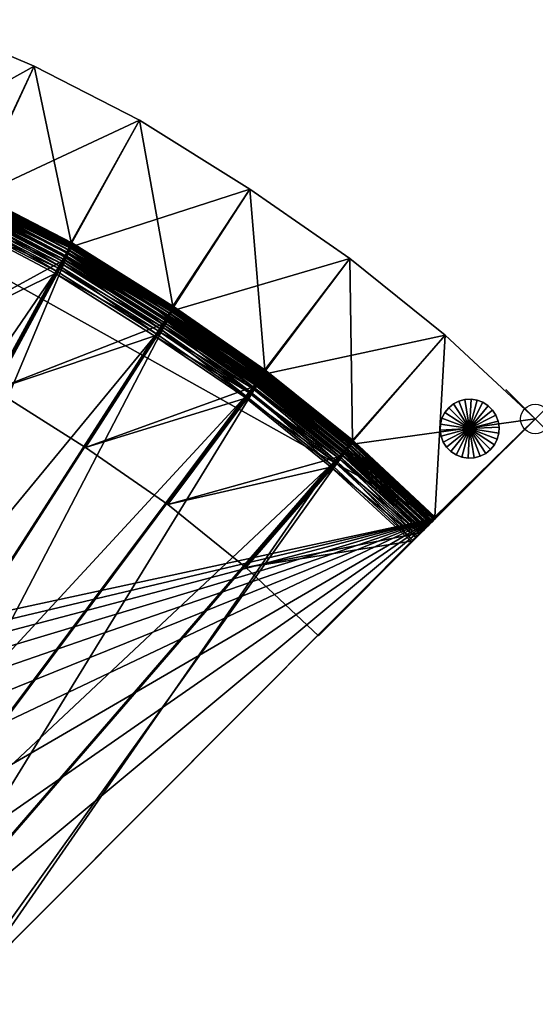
# Model space of a CAD drawing. Header units: inches. Extents: x 0 to 40.5, y -37 to 0.
# Tile 3 of 3: x 23.1 to 40.5, y -37 to -3.6. Entities that reach past the tile are written whole.
import ezdxf

# ---------------------------------------------------------------- set-up
doc = ezdxf.new("R2010")
doc.units = ezdxf.units.IN
doc.header["$MEASUREMENT"] = 0
doc.header["$PDMODE"] = 35
doc.header["$PDSIZE"] = 1
for name, color, linetype in [('A-FURN-3-NODE', 7, 'Continuous'), ('A-FURN-3-ST', 151, 'Continuous'), ('A-FURN-3-ST-BK', 151, 'Continuous'), ('A-FURN-3-ST-LG', 252, 'Continuous')]:
    doc.layers.add(name, color=color, linetype=linetype)

msp = doc.modelspace()

# ---------------------------------------------------------------- linework, layer by layer
at = {"layer": 'A-FURN-3-NODE'}
msp.add_point((40.532, -17.152), dxfattribs=at)

# ---------------------------------------------------------------- meshes
at = {"layer": 'A-FURN-3-ST'}
mesh = msp.add_polyface(dxfattribs=at)
corners = [(21.606, -9.57, 1.501), (11.946, -30.682, 1.501), (10.1, -29.876, 1.501), (18.225, -8.131, 1.501), (8.2, -29.21, 1.501), (14.756, -6.98, 1.501), (6.252, -28.686, 1.501), (11.234, -6.054, 1.501), (4.265, -28.307, 1.501), (7.601, -5.355, 1.501), (2.143, -28.077, 1.501), (3.825, -4.914, 1.501), (-0.006, -28, 1.501), (-0.006, -28, 12.133), (-0.006, -4.761, 12.133), (11.234, -6.054, 12.133), (-0.006, -28, 12.133), (2.143, -28.077, 12.133), (37.122, -20.515, 12.132), (4.265, -28.307, 12.133), (37.122, -20.515, 12.132), (4.265, -28.307, 12.133), (2.143, -28.077, 12.133), (-0.006, -28, 12.133), (11.234, -6.054, 12.133), (-0.006, -27.604, 14.457), (-0.006, -27.46, 14.534), (-0.006, -27.295, 14.589), (-0.006, -27.108, 14.622), (-0.006, -26.899, 14.633), (-0.006, -5.301, 14.534), (-0.006, -27.956, 13.929), (-0.006, -4.761, 12.133), (-0.006, -28, 13.533), (3.707, -6.007, 14.633), (2.183, -26.978, 14.633), (7.405, -6.438, 14.633), (4.383, -27.213, 14.633), (10.961, -7.12, 14.633), (6.449, -27.603, 14.633), (14.408, -8.024, 14.633), (8.473, -28.144, 14.633), (17.804, -9.147, 14.633), (10.447, -28.833, 14.633), (21.114, -10.553, 14.633), (12.367, -29.666, 14.633), (2.175, -27.187, 14.622), (2.168, -27.374, 14.589), (2.162, -27.539, 14.534), (2.157, -27.681, 14.457), (4.361, -27.421, 14.622), (4.341, -27.607, 14.589), (6.411, -27.809, 14.622)]
mesh.append_faces([[corners[k] for k in face] for face in [(25, 27, 29), (25, 29, 30), (31, 25, 32), (33, 31, 32)]], dxfattribs={"vtx0": -1, "vtx1": -1, "vtx2": -1})
mesh.append_faces([[corners[k] for k in face] for face in [(0, 1, 2), (3, 2, 4), (5, 4, 6), (7, 6, 8), (9, 8, 10), (11, 10, 12), (15, 16, 17), (18, 17, 19), (20, 21, 22), (34, 29, 35), (36, 35, 37), (38, 37, 39), (40, 39, 41), (42, 41, 43), (44, 43, 45)]], dxfattribs={"vtx0": -1, "vtx2": -1})
mesh.append_faces([[corners[k] for k in face] for face in [(23, 33, 32)]], dxfattribs={"vtx1": -1})
mesh.append_faces([[corners[k] for k in face] for face in [(22, 23, 24), (42, 40, 41)]], dxfattribs={"vtx1": -1, "vtx2": -1})
mesh.append_faces([[corners[k] for k in face] for face in [(12, 13, 14), (25, 26, 27), (27, 28, 29), (35, 29, 28), (28, 46, 35), (46, 28, 27), (27, 47, 46), (47, 27, 26), (26, 48, 47), (48, 26, 25), (25, 49, 48), (37, 35, 46), (46, 50, 37), (50, 46, 47), (47, 51, 50), (51, 47, 48), (39, 37, 50), (50, 52, 39), (52, 50, 51)]], dxfattribs={"vtx2": -1})
mesh = msp.add_polyface(dxfattribs=at)
corners = [(21.606, -9.57, 1.501), (24.843, -11.279, 1.501), (13.731, -31.625, 1.501), (18.225, -8.131, 1.501), (10.1, -29.876, 1.501), (21.606, -9.57, 12.133), (24.843, -11.279, 12.133), (24.843, -11.279, 12.133), (21.606, -9.57, 12.133), (18.225, -8.131, 12.133), (37.122, -20.515, 12.132), (11.234, -6.054, 12.133), (2.143, -28.077, 12.133), (37.122, -20.515, 12.132), (2.143, -28.077, 12.133), (11.234, -6.054, 12.133), (18.225, -8.131, 12.133), (21.606, -9.57, 12.133), (24.843, -11.279, 12.133), (21.606, -9.57, 13.533), (24.843, -11.279, 13.533), (21.114, -10.553, 14.633), (17.804, -9.147, 14.633), (10.447, -28.833, 14.633), (24.283, -12.225, 14.633), (12.367, -29.666, 14.633), (21.601, -9.579, 13.742), (24.837, -11.288, 13.742), (21.586, -9.609, 13.929), (24.821, -11.317, 13.929), (21.561, -9.658, 14.094), (24.793, -11.364, 14.094), (21.527, -9.727, 14.237), (24.753, -11.43, 14.237), (21.483, -9.816, 14.358), (24.703, -11.515, 14.358), (18.12, -8.385, 14.358), (24.389, -12.045, 14.622), (21.207, -10.367, 14.622), (24.484, -11.884, 14.589), (21.291, -10.199, 14.589), (24.568, -11.743, 14.534), (21.365, -10.052, 14.534), (24.641, -11.619, 14.457), (21.429, -9.924, 14.457), (17.884, -8.954, 14.622), (17.956, -8.782, 14.589), (18.019, -8.629, 14.534), (18.074, -8.497, 14.457)]
mesh.append_faces([[corners[k] for k in face] for face in [(10, 7, 11), (10, 11, 12), (13, 14, 15)]], dxfattribs={"vtx0": -1, "vtx1": -1, "vtx2": -1})
mesh.append_faces([[corners[k] for k in face] for face in [(0, 1, 2), (3, 0, 4), (21, 22, 23), (24, 21, 25)]], dxfattribs={"vtx1": -1, "vtx2": -1})
mesh.append_faces([[corners[k] for k in face] for face in [(0, 5, 6), (6, 1, 0), (7, 8, 9), (16, 17, 18), (19, 20, 18), (18, 17, 19), (20, 19, 26), (26, 27, 20), (27, 26, 28), (28, 29, 27), (29, 28, 30), (30, 31, 29), (31, 30, 32), (32, 33, 31), (33, 32, 34), (34, 35, 33), (36, 34, 32), (21, 24, 37), (37, 38, 21), (38, 37, 39), (39, 40, 38), (40, 39, 41), (41, 42, 40), (42, 41, 43), (43, 44, 42), (44, 43, 35), (35, 34, 44), (22, 21, 38), (38, 45, 22), (45, 38, 40), (40, 46, 45), (46, 40, 42), (47, 42, 44), (48, 44, 34)]], dxfattribs={"vtx2": -1})
mesh = msp.add_polyface(dxfattribs=at)
corners = [(14.756, -6.98, 1.501), (14.756, -6.98, 12.133), (18.225, -8.131, 12.133), (18.225, -8.131, 1.501), (21.606, -9.57, 12.133), (21.606, -9.57, 1.501), (24.843, -11.279, 12.133), (18.225, -8.131, 12.133), (11.234, -6.054, 12.133), (11.234, -6.054, 12.133), (18.225, -8.131, 12.133), (24.843, -11.279, 12.133), (14.756, -6.98, 13.533), (18.225, -8.131, 13.533), (14.756, -6.98, 12.133), (21.606, -9.57, 13.533), (21.606, -9.57, 12.133), (14.753, -6.99, 13.742), (18.221, -8.141, 13.742), (14.742, -7.022, 13.929), (18.208, -8.172, 13.929), (14.725, -7.074, 14.094), (18.187, -8.223, 14.094), (14.701, -7.147, 14.237), (18.158, -8.294, 14.237), (14.669, -7.241, 14.358), (18.12, -8.385, 14.358), (21.601, -9.579, 13.742), (21.586, -9.609, 13.929), (21.561, -9.658, 14.094), (21.527, -9.727, 14.237), (21.365, -10.052, 14.534), (18.019, -8.629, 14.534), (17.956, -8.782, 14.589), (21.429, -9.924, 14.457), (18.074, -8.497, 14.457), (21.483, -9.816, 14.358), (14.408, -8.024, 14.633), (17.804, -9.147, 14.633), (17.884, -8.954, 14.622), (14.475, -7.825, 14.622), (14.534, -7.648, 14.589), (14.586, -7.491, 14.534), (14.631, -7.356, 14.457)]
mesh.append_faces([[corners[k] for k in face] for face in [(6, 7, 8), (9, 10, 11)]], dxfattribs={"vtx0": -1, "vtx1": -1, "vtx2": -1})
mesh.append_faces([[corners[k] for k in face] for face in [(0, 1, 2), (2, 3, 0), (3, 2, 4), (4, 5, 3), (12, 13, 10), (10, 14, 12), (13, 15, 16), (16, 10, 13), (13, 12, 17), (17, 18, 13), (18, 17, 19), (19, 20, 18), (20, 19, 21), (21, 22, 20), (22, 21, 23), (23, 24, 22), (24, 23, 25), (25, 26, 24), (15, 13, 18), (18, 27, 15), (27, 18, 20), (20, 28, 27), (28, 20, 22), (22, 29, 28), (29, 22, 24), (24, 30, 29), (30, 24, 26), (31, 32, 33), (34, 35, 32), (36, 26, 35), (37, 38, 39), (39, 40, 37), (40, 39, 33), (33, 41, 40), (41, 33, 32), (32, 42, 41), (42, 32, 35), (35, 43, 42), (43, 35, 26), (26, 25, 43)]], dxfattribs={"vtx2": -1})
mesh = msp.add_polyface(dxfattribs=at)
corners = [(28.286, -13.443, 1.5), (28.286, -13.443, 12.132), (31.4, -15.558, 12.132), (24.843, -11.279, 1.501), (24.843, -11.279, 12.133), (31.4, -15.558, 12.132), (28.286, -13.443, 12.132), (24.843, -11.279, 12.133), (37.122, -20.515, 12.132), (11.234, -6.054, 12.133), (24.843, -11.279, 12.133), (28.286, -13.443, 12.132), (31.4, -15.558, 12.132), (28.286, -13.443, 13.532), (24.843, -11.279, 13.533), (31.4, -15.558, 13.532), (28.28, -13.452, 13.741), (31.393, -15.567, 13.741), (28.261, -13.479, 13.928), (31.372, -15.592, 13.928), (28.23, -13.524, 14.093), (31.338, -15.635, 14.093), (28.186, -13.587, 14.236), (31.29, -15.695, 14.236), (28.13, -13.669, 14.357), (24.837, -11.288, 13.742), (24.821, -11.317, 13.929), (24.793, -11.364, 14.094), (24.753, -11.43, 14.237), (24.703, -11.515, 14.358), (27.66, -14.347, 14.632), (30.71, -16.415, 14.632), (30.841, -16.252, 14.621), (27.779, -14.175, 14.621), (30.959, -16.106, 14.588), (27.885, -14.021, 14.588), (31.062, -15.978, 14.533), (27.979, -13.886, 14.533), (31.152, -15.867, 14.456), (28.061, -13.768, 14.456), (31.228, -15.772, 14.357), (24.283, -12.225, 14.633), (24.389, -12.045, 14.622), (24.484, -11.884, 14.589), (24.568, -11.743, 14.534), (24.641, -11.619, 14.457)]
mesh.append_faces([[corners[k] for k in face] for face in [(8, 9, 10)]], dxfattribs={"vtx0": -1, "vtx1": -1, "vtx2": -1})
mesh.append_faces([[corners[k] for k in face] for face in [(0, 1, 2), (3, 4, 1), (1, 0, 3), (5, 6, 7), (10, 11, 12), (12, 11, 13), (14, 13, 11), (11, 10, 14), (15, 13, 16), (17, 16, 18), (19, 18, 20), (21, 20, 22), (23, 22, 24), (13, 14, 25), (25, 16, 13), (16, 25, 26), (26, 18, 16), (18, 26, 27), (27, 20, 18), (20, 27, 28), (28, 22, 20), (22, 28, 29), (29, 24, 22), (30, 31, 32), (32, 33, 30), (33, 32, 34), (34, 35, 33), (36, 37, 35), (38, 39, 37), (40, 24, 39), (41, 30, 33), (33, 42, 41), (42, 33, 35), (35, 43, 42), (43, 35, 37), (37, 44, 43), (44, 37, 39), (39, 45, 44), (45, 39, 24), (24, 29, 45)]], dxfattribs={"vtx2": -1})
mesh = msp.add_polyface(dxfattribs=at)
corners = [(24.843, -11.279, 1.501), (15.751, -32.94, 1.5), (13.731, -31.625, 1.501), (21.606, -9.57, 1.501), (11.946, -30.682, 1.501), (15.751, -32.94, 12.132), (17.495, -34.148, 1.5), (13.731, -31.625, 12.133), (37.122, -20.515, 12.132), (4.265, -28.307, 12.133), (6.252, -28.686, 12.133), (8.2, -29.21, 12.133), (10.1, -29.876, 12.133), (11.946, -30.682, 12.133), (37.122, -20.515, 12.132), (11.946, -30.682, 12.133), (10.1, -29.876, 12.133), (8.2, -29.21, 12.133), (6.252, -28.686, 12.133), (4.265, -28.307, 12.133), (17.495, -34.148, 13.532), (15.751, -32.94, 13.532), (15.751, -32.94, 12.132), (13.731, -31.625, 12.133), (24.283, -12.225, 14.633), (12.367, -29.666, 14.633), (14.223, -30.641, 14.633), (27.66, -14.347, 14.632), (16.312, -31.993, 14.632), (17.501, -34.139, 13.741), (15.757, -32.93, 13.741), (17.52, -34.112, 13.928), (15.774, -32.902, 13.928), (17.552, -34.067, 14.093), (15.802, -32.855, 14.093), (17.595, -34.003, 14.236), (15.841, -32.788, 14.236), (17.652, -33.922, 14.357), (15.891, -32.703, 14.357), (13.731, -31.625, 13.533), (13.736, -31.615, 13.742), (13.751, -31.586, 13.929), (13.776, -31.537, 14.094), (13.81, -31.468, 14.237), (14.13, -30.828, 14.622), (16.205, -32.173, 14.621), (14.046, -30.995, 14.589), (16.11, -32.334, 14.588), (13.972, -31.143, 14.534), (16.026, -32.476, 14.533), (13.909, -31.271, 14.457), (15.953, -32.599, 14.456), (13.854, -31.379, 14.358), (18.122, -33.244, 14.632), (18.003, -33.416, 14.621), (17.896, -33.569, 14.588), (17.802, -33.705, 14.533), (17.721, -33.823, 14.456)]
mesh.append_faces([[corners[k] for k in face] for face in [(0, 1, 2), (3, 2, 4), (8, 9, 10), (8, 10, 11), (8, 11, 12), (8, 12, 13), (14, 15, 16), (14, 16, 17), (14, 17, 18), (14, 18, 19), (24, 25, 26), (27, 26, 28)]], dxfattribs={"vtx0": -1, "vtx2": -1})
mesh.append_faces([[corners[k] for k in face] for face in [(5, 1, 6), (1, 5, 7), (20, 21, 22), (23, 22, 21), (29, 30, 21), (31, 32, 30), (33, 34, 32), (35, 36, 34), (37, 38, 36), (39, 21, 30), (40, 30, 32), (41, 32, 34), (42, 34, 36), (43, 36, 38), (28, 26, 44), (44, 45, 28), (45, 44, 46), (46, 47, 45), (48, 49, 47), (50, 51, 49), (52, 38, 51), (53, 28, 45), (45, 54, 53), (54, 45, 47), (47, 55, 54), (55, 47, 49), (49, 56, 55), (56, 49, 51), (51, 57, 56), (57, 51, 38)]], dxfattribs={"vtx2": -1})
mesh = msp.add_polyface(dxfattribs=at)
corners = [(34.335, -17.938, 1.5), (37.122, -20.515, 1.5), (20.733, -36.951, 1.5), (31.4, -15.558, 1.5), (19.158, -35.486, 1.5), (28.286, -13.443, 1.5), (17.495, -34.148, 1.5), (15.751, -32.94, 1.5), (24.843, -11.279, 1.501), (37.122, -20.515, 12.132), (20.733, -36.951, 12.132), (37.122, -20.515, 13.532), (37.114, -20.523, 13.741), (37.091, -20.546, 13.928), (37.052, -20.585, 14.093), (36.998, -20.639, 14.236), (36.928, -20.709, 14.357), (36.842, -20.795, 14.456), (36.741, -20.896, 14.533), (36.624, -21.013, 14.588), (36.492, -21.145, 14.621), (36.344, -21.293, 14.632), (21.114, -36.57, 14.533), (20.733, -36.951, 12.132), (37.122, -20.515, 12.132), (34.335, -17.938, 13.532), (21.511, -36.173, 14.632), (33.585, -18.744, 14.632), (27.66, -14.347, 14.632), (24.283, -12.225, 14.633), (14.223, -30.641, 14.633), (30.71, -16.415, 14.632), (16.312, -31.993, 14.632), (18.122, -33.244, 14.632), (34.327, -17.946, 13.741), (34.305, -17.971, 13.928), (34.267, -18.011, 14.093), (34.215, -18.067, 14.236), (34.147, -18.14, 14.357), (33.728, -18.591, 14.621), (33.855, -18.454, 14.588), (33.967, -18.333, 14.533), (34.065, -18.228, 14.456)]
mesh.append_faces([[corners[k] for k in face] for face in [(13, 15, 17), (17, 19, 21), (17, 21, 22), (13, 17, 23), (11, 13, 23)]], dxfattribs={"vtx0": -1, "vtx1": -1, "vtx2": -1})
mesh.append_faces([[corners[k] for k in face] for face in [(5, 6, 7), (31, 32, 33)]], dxfattribs={"vtx0": -1, "vtx2": -1})
mesh.append_faces([[corners[k] for k in face] for face in [(24, 11, 23)]], dxfattribs={"vtx1": -1})
mesh.append_faces([[corners[k] for k in face] for face in [(3, 0, 4), (5, 3, 6), (8, 5, 7), (28, 29, 30), (31, 28, 32), (27, 31, 33)]], dxfattribs={"vtx1": -1, "vtx2": -1})
mesh.append_faces([[corners[k] for k in face] for face in [(0, 1, 2), (1, 9, 10), (9, 1, 0), (11, 12, 13), (13, 14, 15), (15, 16, 17), (17, 18, 19), (19, 20, 21), (25, 11, 24), (26, 21, 27), (34, 12, 11), (35, 13, 12), (13, 35, 36), (36, 14, 13), (14, 36, 37), (37, 15, 14), (15, 37, 38), (38, 16, 15), (27, 21, 20), (20, 39, 27), (39, 20, 19), (19, 40, 39), (40, 19, 18), (18, 41, 40), (41, 18, 17), (17, 42, 41), (42, 17, 16), (16, 38, 42)]], dxfattribs={"vtx2": -1})
mesh = msp.add_polyface(dxfattribs=at)
corners = [(34.335, -17.938, 1.5), (34.335, -17.938, 12.132), (37.122, -20.515, 12.132), (31.4, -15.558, 1.5), (31.4, -15.558, 12.132), (28.286, -13.443, 1.5), (37.122, -20.515, 12.132), (34.335, -17.938, 12.132), (31.4, -15.558, 12.132), (24.843, -11.279, 12.133), (37.122, -20.515, 12.132), (24.843, -11.279, 12.133), (31.4, -15.558, 12.132), (34.335, -17.938, 12.132), (34.335, -17.938, 13.532), (31.4, -15.558, 13.532), (28.286, -13.443, 13.532), (37.122, -20.515, 13.532), (34.327, -17.946, 13.741), (37.114, -20.523, 13.741), (34.305, -17.971, 13.928), (31.393, -15.567, 13.741), (31.372, -15.592, 13.928), (31.338, -15.635, 14.093), (34.267, -18.011, 14.093), (31.29, -15.695, 14.236), (34.215, -18.067, 14.236), (31.228, -15.772, 14.357), (34.147, -18.14, 14.357), (28.28, -13.452, 13.741), (28.261, -13.479, 13.928), (28.23, -13.524, 14.093), (28.186, -13.587, 14.236), (28.13, -13.669, 14.357), (30.71, -16.415, 14.632), (33.585, -18.744, 14.632), (33.728, -18.591, 14.621), (30.841, -16.252, 14.621), (33.855, -18.454, 14.588), (30.959, -16.106, 14.588), (33.967, -18.333, 14.533), (31.062, -15.978, 14.533), (34.065, -18.228, 14.456), (31.152, -15.867, 14.456), (27.885, -14.021, 14.588), (27.979, -13.886, 14.533), (28.061, -13.768, 14.456)]
mesh.append_faces([[corners[k] for k in face] for face in [(10, 12, 13)]], dxfattribs={"vtx0": -1})
mesh.append_faces([[corners[k] for k in face] for face in [(6, 8, 9), (10, 11, 12)]], dxfattribs={"vtx0": -1, "vtx1": -1, "vtx2": -1})
mesh.append_faces([[corners[k] for k in face] for face in [(0, 1, 2), (3, 4, 1), (1, 0, 3), (4, 3, 5), (6, 7, 8), (10, 13, 14), (15, 14, 13), (13, 12, 15), (16, 15, 12), (17, 14, 18), (19, 18, 20), (14, 15, 21), (21, 18, 14), (18, 21, 22), (22, 20, 18), (20, 22, 23), (23, 24, 20), (24, 23, 25), (25, 26, 24), (26, 25, 27), (27, 28, 26), (29, 21, 15), (30, 22, 21), (31, 23, 22), (32, 25, 23), (33, 27, 25), (34, 35, 36), (36, 37, 34), (37, 36, 38), (38, 39, 37), (39, 38, 40), (40, 41, 39), (41, 40, 42), (42, 43, 41), (43, 42, 28), (28, 27, 43), (44, 39, 41), (45, 41, 43), (46, 43, 27)]], dxfattribs={"vtx2": -1})
mesh = msp.add_polyface(dxfattribs=at)
corners = [(34.335, -17.938, 1.5), (20.733, -36.951, 1.5), (19.158, -35.486, 1.5), (31.4, -15.558, 1.5), (17.495, -34.148, 1.5), (20.733, -36.951, 12.132), (37.122, -20.515, 1.5), (19.158, -35.486, 12.132), (37.122, -20.515, 12.132), (11.946, -30.682, 12.133), (13.731, -31.625, 12.133), (15.751, -32.94, 12.132), (17.495, -34.148, 12.132), (19.158, -35.486, 12.132), (20.733, -36.951, 12.132), (37.122, -20.515, 12.132), (20.733, -36.951, 12.132), (19.158, -35.486, 12.132), (17.495, -34.148, 12.132), (15.751, -32.94, 12.132), (13.731, -31.625, 12.133), (11.946, -30.682, 12.133), (36.344, -21.293, 14.632), (21.511, -36.173, 14.632), (21.363, -36.321, 14.621), (21.231, -36.453, 14.588), (21.114, -36.57, 14.533), (21.013, -36.671, 14.456), (20.927, -36.756, 14.357), (20.857, -36.826, 14.236), (20.803, -36.881, 14.093), (20.764, -36.92, 13.928), (20.741, -36.943, 13.741), (20.733, -36.951, 13.532), (36.842, -20.795, 14.456), (33.585, -18.744, 14.632), (18.122, -33.244, 14.632), (19.848, -34.629, 14.632), (19.158, -35.486, 13.532), (19.165, -35.477, 13.741), (19.186, -35.452, 13.928), (19.22, -35.409, 14.093), (19.268, -35.349, 14.236), (19.717, -34.792, 14.621), (19.599, -34.937, 14.588), (19.496, -35.066, 14.533), (19.406, -35.177, 14.456), (19.33, -35.272, 14.357)]
mesh.append_faces([[corners[k] for k in face] for face in [(8, 13, 14)]], dxfattribs={"vtx0": -1})
mesh.append_faces([[corners[k] for k in face] for face in [(23, 35, 37)]], dxfattribs={"vtx0": -1, "vtx1": -1})
mesh.append_faces([[corners[k] for k in face] for face in [(22, 24, 26), (26, 28, 30), (30, 32, 16), (26, 30, 16), (34, 26, 16)]], dxfattribs={"vtx0": -1, "vtx1": -1, "vtx2": -1})
mesh.append_faces([[corners[k] for k in face] for face in [(0, 1, 2), (3, 2, 4), (8, 9, 10), (8, 10, 11), (8, 11, 12), (8, 12, 13), (15, 17, 18), (15, 18, 19), (15, 19, 20), (15, 20, 21), (35, 36, 37)]], dxfattribs={"vtx0": -1, "vtx2": -1})
mesh.append_faces([[corners[k] for k in face] for face in [(5, 1, 6), (1, 5, 7), (15, 16, 17), (22, 23, 24), (24, 25, 26), (26, 27, 28), (28, 29, 30), (30, 31, 32), (32, 33, 16), (17, 16, 33), (38, 33, 32), (39, 32, 31), (40, 31, 30), (41, 30, 29), (42, 29, 28), (23, 37, 43), (43, 24, 23), (24, 43, 44), (44, 25, 24), (25, 44, 45), (45, 26, 25), (46, 27, 26), (47, 28, 27)]], dxfattribs={"vtx2": -1})
at = {"layer": 'A-FURN-3-ST-BK'}
mesh = msp.add_polyface(dxfattribs=at)
corners = [(17.983, -8.735, 28.007), (21.308, -10.153, 28.007), (21.342, -10.077, 28.17), (18.011, -8.657, 28.17), (21.39, -9.968, 28.308), (18.051, -8.544, 28.308), (21.451, -9.831, 28.413), (18.102, -8.403, 28.413), (21.52, -9.674, 28.479), (23.578, -5.213, 28.501), (19.896, -3.646, 28.501), (18.16, -8.242, 28.479), (23.578, -5.213, 1.501), (19.896, -3.646, 1.501), (21.569, -9.503, 1.501), (18.197, -8.068, 1.501), (21.623, -9.524, 13.401), (24.566, -11.739, 28.17), (24.527, -11.812, 28.007), (24.622, -11.633, 28.308), (24.692, -11.5, 28.413), (24.771, -11.349, 28.479), (27.141, -7.045, 28.501), (27.141, -7.045, 1.501), (24.833, -11.182, 1.501), (24.885, -11.206, 13.401), (30.874, -9.375, 28.5), (30.874, -9.375, 1.5), (28.278, -13.337, 1.5), (17.97, -8.929, 14.651), (21.282, -10.346, 14.49), (21.202, -10.539, 14.501), (18.028, -8.752, 14.619), (21.353, -10.174, 14.457), (18.078, -8.594, 14.564), (21.416, -10.021, 14.402), (18.121, -8.458, 14.487), (21.471, -9.889, 14.325), (18.156, -8.342, 14.388), (21.518, -9.777, 14.226), (18.214, -8.071, 13.564), (21.619, -9.534, 13.61), (18.218, -8.084, 13.773), (21.606, -9.564, 13.797), (18.214, -8.117, 13.96), (21.585, -9.615, 13.962), (18.202, -8.172, 14.125), (21.555, -9.686, 14.105), (18.183, -8.246, 14.267), (24.393, -12.19, 14.501), (24.487, -12.003, 14.49), (24.57, -11.835, 14.457), (24.644, -11.688, 14.402), (24.708, -11.56, 14.325), (24.762, -11.452, 14.226), (24.88, -11.216, 13.61), (24.865, -11.245, 13.797), (24.841, -11.295, 13.962), (24.806, -11.363, 14.105)]
mesh.append_faces([[corners[k] for k in face] for face in [(0, 1, 2), (3, 2, 4), (5, 4, 6), (7, 6, 8), (9, 10, 11), (11, 8, 9), (12, 13, 10), (10, 9, 12), (13, 12, 14), (15, 14, 16), (17, 2, 1), (1, 18, 17), (19, 4, 2), (2, 17, 19), (20, 6, 4), (4, 19, 20), (21, 8, 6), (6, 20, 21), (22, 9, 8), (8, 21, 22), (23, 12, 9), (9, 22, 23), (24, 14, 12), (12, 23, 24), (24, 25, 16), (16, 14, 24), (26, 22, 21), (27, 23, 22), (22, 26, 27), (28, 24, 23), (23, 27, 28), (29, 30, 31), (32, 33, 30), (34, 35, 33), (36, 37, 35), (38, 39, 37), (40, 16, 41), (42, 41, 43), (44, 43, 45), (46, 45, 47), (48, 47, 39), (49, 31, 30), (50, 30, 33), (33, 51, 50), (51, 33, 35), (35, 52, 51), (52, 35, 37), (37, 53, 52), (53, 37, 39), (39, 54, 53), (16, 25, 55), (55, 41, 16), (41, 55, 56), (56, 43, 41), (43, 56, 57), (57, 45, 43), (45, 57, 58), (58, 47, 45), (47, 58, 54), (54, 39, 47)]], dxfattribs={"vtx2": -1})
mesh = msp.add_polyface(dxfattribs=at)
corners = [(24.393, -12.19, 14.501), (22.228, -16.161, 14.501), (19.324, -14.654, 14.501), (21.202, -10.539, 14.501), (24.527, -11.812, 28.007), (21.308, -10.153, 28.007), (27.767, -14.311, 14.5), (25.325, -18.118, 14.5), (27.927, -13.944, 28.029), (27.971, -13.873, 28.191), (24.566, -11.739, 28.17), (28.035, -13.772, 28.329), (24.622, -11.633, 28.308), (28.114, -13.644, 28.434), (24.692, -11.5, 28.413), (28.204, -13.5, 28.5), (24.771, -11.349, 28.479), (30.874, -9.375, 28.5), (28.278, -13.337, 1.5), (28.328, -13.365, 13.4), (24.885, -11.206, 13.401), (24.833, -11.182, 1.501), (30.808, -16.423, 14.5), (28.101, -20.046, 14.5), (30.994, -16.068, 28.007), (31.043, -16.001, 28.169), (31.114, -15.904, 28.307), (31.202, -15.783, 28.412), (31.302, -15.645, 28.478), (31.387, -15.488, 1.5), (21.282, -10.346, 14.49), (24.487, -12.003, 14.49), (27.874, -14.131, 14.489), (24.57, -11.835, 14.457), (27.969, -13.97, 14.456), (24.644, -11.688, 14.402), (28.053, -13.828, 14.401), (24.708, -11.56, 14.325), (28.126, -13.705, 14.324), (24.762, -11.452, 14.226), (28.188, -13.601, 14.225), (28.322, -13.374, 13.609), (24.88, -11.216, 13.61), (28.305, -13.403, 13.796), (24.865, -11.245, 13.797), (28.277, -13.45, 13.961), (24.841, -11.295, 13.962), (28.238, -13.516, 14.104), (24.806, -11.363, 14.105), (30.927, -16.252, 14.489), (31.034, -16.098, 14.456), (31.128, -15.962, 14.401), (31.209, -15.845, 14.324), (31.429, -15.529, 13.609), (31.41, -15.556, 13.796), (31.379, -15.601, 13.961), (31.335, -15.664, 14.104), (31.278, -15.745, 14.225)]
mesh.append_faces([[corners[k] for k in face] for face in [(0, 1, 2), (2, 3, 0), (4, 5, 2), (2, 1, 4), (6, 7, 1), (1, 0, 6), (8, 4, 1), (1, 7, 8), (9, 10, 4), (4, 8, 9), (11, 12, 10), (10, 9, 11), (13, 14, 12), (12, 11, 13), (15, 16, 14), (14, 13, 15), (16, 15, 17), (18, 19, 20), (20, 21, 18), (22, 23, 7), (7, 6, 22), (24, 8, 7), (7, 23, 24), (25, 9, 8), (26, 11, 9), (27, 13, 11), (28, 15, 13), (19, 18, 29), (30, 31, 0), (6, 0, 31), (31, 32, 6), (32, 31, 33), (33, 34, 32), (34, 33, 35), (35, 36, 34), (36, 35, 37), (37, 38, 36), (38, 37, 39), (39, 40, 38), (20, 19, 41), (41, 42, 20), (42, 41, 43), (43, 44, 42), (44, 43, 45), (45, 46, 44), (46, 45, 47), (47, 48, 46), (48, 47, 40), (40, 39, 48), (22, 6, 32), (49, 32, 34), (50, 34, 36), (51, 36, 38), (52, 38, 40), (53, 41, 19), (54, 43, 41), (55, 45, 43), (56, 47, 45), (57, 40, 47)]], dxfattribs={"vtx2": -1})
mesh = msp.add_polyface(dxfattribs=at)
corners = [(27.927, -13.944, 28.029), (30.994, -16.068, 28.007), (31.043, -16.001, 28.169), (27.971, -13.873, 28.191), (31.114, -15.904, 28.307), (28.035, -13.772, 28.329), (31.202, -15.783, 28.412), (28.114, -13.644, 28.434), (31.302, -15.645, 28.478), (34.259, -11.721, 28.5), (30.874, -9.375, 28.5), (28.204, -13.5, 28.5), (34.259, -11.721, 1.5), (30.874, -9.375, 1.5), (31.387, -15.488, 1.5), (28.278, -13.337, 1.5), (31.435, -15.52, 13.4), (28.328, -13.365, 13.4), (33.97, -18.356, 28.169), (33.917, -18.419, 28.007), (34.047, -18.264, 28.307), (34.144, -18.149, 28.412), (34.254, -18.019, 28.478), (37.485, -14.317, 28.5), (37.485, -14.317, 1.5), (34.35, -17.868, 1.5), (34.396, -17.903, 13.4), (40.532, -17.152, 28.5), (40.532, -17.152, 1.5), (37.131, -20.46, 1.5), (27.874, -14.131, 14.489), (30.927, -16.252, 14.489), (30.808, -16.423, 14.5), (27.969, -13.97, 14.456), (31.034, -16.098, 14.456), (28.053, -13.828, 14.401), (31.128, -15.962, 14.401), (28.126, -13.705, 14.324), (31.209, -15.845, 14.324), (28.188, -13.601, 14.225), (31.278, -15.745, 14.225), (31.429, -15.529, 13.609), (28.322, -13.374, 13.609), (31.41, -15.556, 13.796), (28.305, -13.403, 13.796), (31.379, -15.601, 13.961), (28.277, -13.45, 13.961), (31.335, -15.664, 14.104), (28.238, -13.516, 14.104), (33.706, -18.76, 14.5), (33.837, -18.597, 14.489), (33.954, -18.451, 14.456), (34.058, -18.323, 14.401), (34.147, -18.211, 14.324), (34.223, -18.117, 14.225), (34.389, -17.912, 13.609), (34.368, -17.937, 13.796), (34.334, -17.98, 13.961), (34.285, -18.04, 14.104)]
mesh.append_faces([[corners[k] for k in face] for face in [(0, 1, 2), (3, 2, 4), (5, 4, 6), (7, 6, 8), (9, 10, 11), (11, 8, 9), (12, 13, 10), (10, 9, 12), (14, 15, 13), (13, 12, 14), (14, 16, 17), (18, 2, 1), (1, 19, 18), (20, 4, 2), (2, 18, 20), (21, 6, 4), (4, 20, 21), (22, 8, 6), (6, 21, 22), (23, 9, 8), (8, 22, 23), (24, 12, 9), (9, 23, 24), (25, 14, 12), (12, 24, 25), (25, 26, 16), (16, 14, 25), (27, 23, 22), (28, 24, 23), (23, 27, 28), (29, 25, 24), (24, 28, 29), (30, 31, 32), (33, 34, 31), (35, 36, 34), (37, 38, 36), (39, 40, 38), (17, 16, 41), (42, 41, 43), (44, 43, 45), (46, 45, 47), (48, 47, 40), (49, 32, 31), (50, 31, 34), (51, 34, 36), (36, 52, 51), (52, 36, 38), (38, 53, 52), (53, 38, 40), (40, 54, 53), (16, 26, 55), (55, 41, 16), (41, 55, 56), (56, 43, 41), (43, 56, 57), (57, 45, 43), (45, 57, 58), (58, 47, 45), (47, 58, 54), (54, 40, 47)]], dxfattribs={"vtx2": -1})
mesh = msp.add_polyface(dxfattribs=at)
corners = [(33.706, -18.76, 14.5), (30.745, -22.18, 14.5), (28.101, -20.046, 14.5), (30.808, -16.423, 14.5), (33.917, -18.419, 28.007), (30.994, -16.068, 28.007), (36.399, -21.276, 14.5), (33.201, -24.484, 14.5), (36.679, -20.995, 28.007), (36.734, -20.933, 28.169), (33.97, -18.356, 28.169), (36.815, -20.844, 28.307), (34.047, -18.264, 28.307), (36.915, -20.734, 28.412), (34.144, -18.149, 28.412), (37.03, -20.607, 28.478), (34.254, -18.019, 28.478), (40.532, -17.152, 28.5), (37.131, -20.46, 1.5), (37.172, -20.493, 13.4), (34.396, -17.903, 13.4), (34.35, -17.868, 1.5), (36.546, -21.128, 14.489), (40.532, -17.152, 1.5), (37.165, -20.502, 13.609), (37.142, -20.526, 13.796), (37.104, -20.565, 13.961), (37.05, -20.62, 14.104), (36.981, -20.691, 14.225), (36.895, -20.777, 14.324), (36.795, -20.878, 14.401), (36.678, -20.995, 14.456), (30.927, -16.252, 14.489), (33.837, -18.597, 14.489), (31.034, -16.098, 14.456), (33.954, -18.451, 14.456), (34.058, -18.323, 14.401), (34.147, -18.211, 14.324), (34.223, -18.117, 14.225), (34.389, -17.912, 13.609), (34.368, -17.937, 13.796), (34.334, -17.98, 13.961), (34.285, -18.04, 14.104)]
mesh.append_faces([[corners[k] for k in face] for face in [(8, 22, 17)]], dxfattribs={"vtx0": -1, "vtx1": -1, "vtx2": -1})
mesh.append_faces([[corners[k] for k in face] for face in [(8, 6, 22), (24, 23, 17)]], dxfattribs={"vtx0": -1, "vtx2": -1})
mesh.append_faces([[corners[k] for k in face] for face in [(15, 13, 17)]], dxfattribs={"vtx1": -1})
mesh.append_faces([[corners[k] for k in face] for face in [(24, 19, 23), (25, 24, 17), (26, 25, 17), (27, 26, 17), (28, 27, 17), (29, 28, 17), (30, 29, 17), (31, 30, 17), (22, 31, 17), (9, 8, 17), (11, 9, 17), (13, 11, 17)]], dxfattribs={"vtx1": -1, "vtx2": -1})
mesh.append_faces([[corners[k] for k in face] for face in [(0, 1, 2), (2, 3, 0), (4, 5, 2), (2, 1, 4), (6, 7, 1), (1, 0, 6), (8, 4, 1), (1, 7, 8), (9, 10, 4), (4, 8, 9), (11, 12, 10), (10, 9, 11), (13, 14, 12), (12, 11, 13), (15, 16, 14), (14, 13, 15), (16, 15, 17), (18, 19, 20), (20, 21, 18), (8, 7, 6), (19, 18, 23), (32, 33, 0), (34, 35, 33), (6, 0, 33), (33, 22, 6), (22, 33, 35), (35, 31, 22), (31, 35, 36), (36, 30, 31), (30, 36, 37), (37, 29, 30), (29, 37, 38), (38, 28, 29), (20, 19, 24), (24, 39, 20), (39, 24, 25), (25, 40, 39), (40, 25, 26), (26, 41, 40), (41, 26, 27), (27, 42, 41), (42, 27, 28), (28, 38, 42)]], dxfattribs={"vtx2": -1})
at = {"layer": 'A-FURN-3-ST-LG'}
mesh = msp.add_polyface(dxfattribs=at)
corners = [(38.309, -17.479, 0), (37.602, -16.772, 0), (37.765, -16.641, 0), (37.951, -16.546, 0), (38.153, -16.492, 0), (38.362, -16.481, 0), (38.568, -16.514, 0), (38.763, -16.589, 0), (38.939, -16.702, 0), (39.087, -16.85, 0), (39.2, -17.026, 0), (39.275, -17.221, 0), (39.308, -17.427, 0), (39.297, -17.636, 0), (39.243, -17.838, 0), (39.148, -18.024, 0), (39.016, -18.187, 0), (38.854, -18.318, 0), (38.667, -18.413, 0), (38.465, -18.467, 0), (38.257, -18.478, 0), (38.05, -18.445, 0), (37.855, -18.37, 0), (37.68, -18.256, 0), (37.532, -18.109, 0), (37.418, -17.933, 0), (37.343, -17.738, 0), (37.311, -17.532, 0), (37.322, -17.323, 0), (37.376, -17.121, 0), (37.471, -16.935, 0), (37.602, -16.772, 1.5), (37.765, -16.641, 1.5), (37.951, -16.546, 1.5), (38.153, -16.492, 1.5), (38.362, -16.481, 1.5), (38.568, -16.514, 1.5), (38.763, -16.589, 1.5), (38.939, -16.702, 1.5), (39.087, -16.85, 1.5), (39.2, -17.026, 1.5), (39.275, -17.221, 1.5), (39.308, -17.427, 1.5), (39.297, -17.636, 1.5), (39.243, -17.838, 1.5), (39.148, -18.024, 1.5), (39.016, -18.187, 1.5), (38.854, -18.318, 1.5), (38.667, -18.413, 1.5), (38.465, -18.467, 1.5), (38.257, -18.478, 1.5), (38.05, -18.445, 1.5), (37.855, -18.37, 1.5), (37.68, -18.256, 1.5), (37.532, -18.109, 1.5), (37.418, -17.933, 1.5), (37.343, -17.738, 1.5), (37.311, -17.532, 1.5), (37.322, -17.323, 1.5), (37.376, -17.121, 1.5), (37.471, -16.935, 1.5), (38.309, -17.479, 1.5)]
mesh.append_faces([[corners[k] for k in face] for face in [(31, 32, 1), (32, 33, 2), (33, 34, 3), (34, 35, 4), (35, 36, 5), (36, 37, 6), (37, 38, 7), (38, 39, 8), (39, 40, 9), (40, 41, 10), (41, 42, 11), (42, 43, 12), (43, 44, 13), (44, 45, 14), (45, 46, 15), (46, 47, 16), (47, 48, 17), (48, 49, 18), (49, 50, 19), (50, 51, 20), (51, 52, 21), (52, 53, 22), (53, 54, 23), (54, 55, 24), (55, 56, 25), (56, 57, 26), (57, 58, 27), (58, 59, 28), (59, 60, 29), (60, 31, 30)]], dxfattribs={"vtx1": -1})
mesh.append_faces([[corners[k] for k in face] for face in [(1, 2, 0), (2, 3, 0), (3, 4, 0), (4, 5, 0), (5, 6, 0), (6, 7, 0), (7, 8, 0), (8, 9, 0), (9, 10, 0), (10, 11, 0), (11, 12, 0), (12, 13, 0), (13, 14, 0), (14, 15, 0), (15, 16, 0), (16, 17, 0), (17, 18, 0), (18, 19, 0), (19, 20, 0), (20, 21, 0), (21, 22, 0), (22, 23, 0), (23, 24, 0), (24, 25, 0), (25, 26, 0), (26, 27, 0), (27, 28, 0), (28, 29, 0), (29, 30, 0), (30, 1, 0), (32, 31, 61), (33, 32, 61), (34, 33, 61), (35, 34, 61), (36, 35, 61), (37, 36, 61), (38, 37, 61), (39, 38, 61), (40, 39, 61), (41, 40, 61), (42, 41, 61), (43, 42, 61), (44, 43, 61), (45, 44, 61), (46, 45, 61), (47, 46, 61), (48, 47, 61), (49, 48, 61), (50, 49, 61), (51, 50, 61), (52, 51, 61), (53, 52, 61), (54, 53, 61), (55, 54, 61), (56, 55, 61), (57, 56, 61), (58, 57, 61), (59, 58, 61), (60, 59, 61), (31, 60, 61)]], dxfattribs={"vtx1": -1, "vtx2": -1})
mesh.append_faces([[corners[k] for k in face] for face in [(32, 2, 1), (33, 3, 2), (34, 4, 3), (35, 5, 4), (36, 6, 5), (37, 7, 6), (38, 8, 7), (39, 9, 8), (40, 10, 9), (41, 11, 10), (42, 12, 11), (43, 13, 12), (44, 14, 13), (45, 15, 14), (46, 16, 15), (47, 17, 16), (48, 18, 17), (49, 19, 18), (50, 20, 19), (51, 21, 20), (52, 22, 21), (53, 23, 22), (54, 24, 23), (55, 25, 24), (56, 26, 25), (57, 27, 26), (58, 28, 27), (59, 29, 28), (60, 30, 29), (31, 1, 30)]], dxfattribs={"vtx2": -1})

doc.saveas('drawing.dxf')
